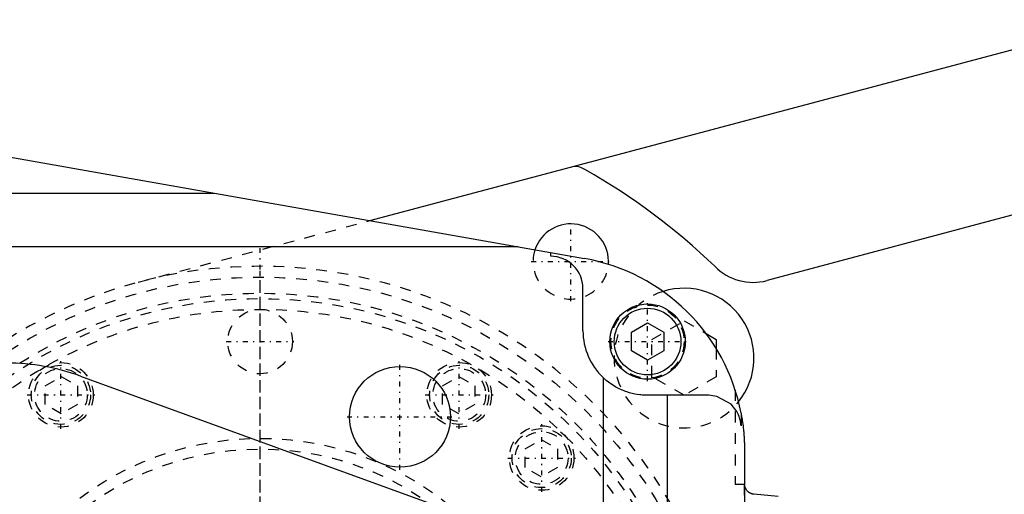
# Model space of a CAD drawing. Extents: x -392 to 171, y -70 to 72.
# Tile 7 of 10: x -242 to -151, y 23 to 67. Entities that reach past the tile are written whole.
import ezdxf

# ---------------------------------------------------------------- set-up
doc = ezdxf.new("R2010")
doc.units = 0
doc.linetypes.add('CENTER', pattern=[1.5, 0.45, -0.5, 0.05, -0.5])
doc.linetypes.add('DASHED', pattern=[2, 1, -1])
for name, color, linetype in [('AM_0', 7, 'CONTINUOUS'), ('AM_3', 7, 'DASHED'), ('AM_7', 7, 'CENTER')]:
    doc.layers.add(name, color=color, linetype=linetype)

msp = doc.modelspace()

# ---------------------------------------------------------------- linework, layer by layer
at = {"layer": 'AM_0', "color": 7, "linetype": 'CONTINUOUS'}
for p, q in [((-209.805, 48.249), (-139.606, 66.947)), ((-256.349, 56.476), (-189.867, 44.725)), ((-136.373, 52.431), (-172.9, 42.679)), ((-317.141, 50.806), (-224.273, 50.806)), ((-196.023, 45.813), (-304.215, 45.813)), ((-193, 44.94), (-193, 45.279)), ((-190, 38), (-190, 41.94)), ((-185.5, 37.866), (-184, 38.732)), ((-184, 38.732), (-182.5, 37.866)), ((-185.5, 36.134), (-185.5, 37.866)), ((-182.5, 37.866), (-182.5, 36.134)), ((-178.555, 37.74), (-177.613, 37.196)), ((-177.613, 37.196), (-177.613, 36.341)), ((-184, 35.268), (-185.5, 36.134)), ((-182.5, 36.134), (-184, 35.268)), ((-236.686, 33.793), (-185.329, 15.1)), ((-188.136, 33.653), (-188.136, 16.122)), ((-178.31, 32), (-184, 32)), ((-182.144, 15.133), (-182.144, 32)), ((-175.314, 30.35), (-175.314, 29.163)), ((-175, 27), (-175, 14.25)), ((-174.979, 23.7), (-175.001, 23.7)), ((-171.863, 22.596), (-174.113, 22.794))]:
    msp.add_line(p, q, dxfattribs=at)
for points in [[(-184, 32, 0), (-184.099, 32.001, 0), (-184.303, 32.008, 0), (-184.514, 32.022, 0), (-184.622, 32.032, 0), (-184.731, 32.045, 0), (-184.954, 32.076, 0), (-185.183, 32.118, 0), (-185.423, 32.171, 0), (-185.671, 32.237, 0), (-185.923, 32.317, 0), (-186.051, 32.361, 0), (-186.179, 32.41, 0), (-186.434, 32.516, 0), (-186.687, 32.635, 0), (-186.934, 32.766, 0), (-187.173, 32.908, 0), (-187.403, 33.058, 0), (-187.513, 33.136, 0), (-187.62, 33.215, 0), (-187.831, 33.383, 0), (-188.036, 33.56, 0), (-188.136, 33.653, 0)], [(-175.314, 29.163, 0), (-175.315, 29.167, 0), (-175.315, 29.174, 0), (-175.315, 29.181, 0), (-175.316, 29.184, 0), (-175.316, 29.188, 0), (-175.316, 29.195, 0), (-175.317, 29.202, 0), (-175.317, 29.209, 0), (-175.318, 29.216, 0), (-175.318, 29.223, 0), (-175.319, 29.226, 0), (-175.319, 29.23, 0), (-175.319, 29.237, 0), (-175.32, 29.244, 0), (-175.321, 29.251, 0), (-175.321, 29.258, 0), (-175.322, 29.265, 0), (-175.322, 29.268, 0), (-175.322, 29.272, 0), (-175.323, 29.279, 0), (-175.324, 29.286, 0), (-175.324, 29.289, 0), (-175.326, 29.31, 0), (-175.331, 29.352, 0), (-175.336, 29.394, 0), (-175.342, 29.436, 0), (-175.348, 29.477, 0), (-175.355, 29.519, 0), (-175.359, 29.539, 0), (-175.363, 29.56, 0), (-175.371, 29.602, 0), (-175.38, 29.643, 0), (-175.415, 29.786, 0), (-175.45, 29.907, 0), (-175.491, 30.027, 0), (-175.588, 30.26, 0), (-175.703, 30.485, 0), (-176.247, 31.178, 0), (-177.56, 31.905, 0), (-178.31, 32, 0)], [(-175.314, 30.35, 0), (-175.297, 30.258, 0), (-175.264, 30.074, 0), (-175.233, 29.889, 0), (-175.219, 29.797, 0), (-175.204, 29.704, 0), (-175.177, 29.519, 0), (-175.152, 29.333, 0), (-175.129, 29.148, 0), (-175.107, 28.962, 0), (-175.088, 28.775, 0), (-175.079, 28.682, 0), (-175.07, 28.589, 0), (-175.055, 28.403, 0), (-175.047, 28.294, 0), (-175.044, 28.263, 0), (-175.042, 28.231, 0), (-175.041, 28.216, 0), (-175.04, 28.2, 0), (-175.038, 28.169, 0), (-175.036, 28.138, 0), (-175.034, 28.107, 0), (-175.032, 28.076, 0), (-175.03, 28.045, 0), (-175.029, 28.029, 0), (-175.029, 28.013, 0), (-175.027, 27.982, 0), (-175.025, 27.951, 0), (-175.024, 27.92, 0), (-175.022, 27.889, 0), (-175.02, 27.858, 0), (-175.02, 27.842, 0), (-175.019, 27.826, 0), (-175.018, 27.795, 0), (-175.016, 27.764, 0), (-175.015, 27.733, 0), (-175.014, 27.702, 0), (-175.012, 27.671, 0), (-175.012, 27.655, 0), (-175.011, 27.639, 0), (-175.01, 27.608, 0), (-175.009, 27.577, 0), (-175.009, 27.561, 0), (-175.008, 27.546, 0), (-175.007, 27.515, 0), (-175.006, 27.484, 0), (-175.006, 27.468, 0), (-175.006, 27.452, 0), (-175.005, 27.421, 0), (-175.004, 27.39, 0), (-175.004, 27.359, 0), (-175.003, 27.328, 0), (-175.002, 27.296, 0), (-175.002, 27.281, 0), (-175.002, 27.265, 0), (-175.002, 27.234, 0), (-175.001, 27.203, 0), (-175.001, 27.172, 0), (-175.001, 27.14, 0), (-175, 27.109, 0), (-175, 27.094, 0), (-175, 27.078, 0), (-175, 27.047, 0), (-175, 27.016, 0), (-175, 27, 0)], [(-174.113, 22.794, 0), (-174.12, 22.794, 0), (-174.134, 22.796, 0), (-174.148, 22.797, 0), (-174.156, 22.798, 0), (-174.163, 22.799, 0), (-174.177, 22.801, 0), (-174.191, 22.804, 0), (-174.205, 22.806, 0), (-174.219, 22.809, 0), (-174.233, 22.812, 0), (-174.24, 22.813, 0), (-174.246, 22.815, 0), (-174.26, 22.818, 0), (-174.274, 22.822, 0), (-174.288, 22.826, 0), (-174.301, 22.83, 0), (-174.315, 22.834, 0), (-174.321, 22.836, 0), (-174.328, 22.838, 0), (-174.341, 22.843, 0), (-174.355, 22.847, 0), (-174.361, 22.85, 0), (-174.368, 22.852, 0), (-174.381, 22.857, 0), (-174.394, 22.862, 0), (-174.4, 22.865, 0), (-174.406, 22.868, 0), (-174.419, 22.873, 0), (-174.432, 22.879, 0), (-174.444, 22.885, 0), (-174.456, 22.891, 0), (-174.469, 22.897, 0), (-174.475, 22.9, 0), (-174.481, 22.904, 0), (-174.492, 22.91, 0), (-174.504, 22.917, 0), (-174.516, 22.924, 0), (-174.527, 22.931, 0), (-174.539, 22.938, 0), (-174.544, 22.941, 0), (-174.55, 22.945, 0), (-174.561, 22.952, 0), (-174.572, 22.96, 0), (-174.582, 22.967, 0), (-174.593, 22.975, 0), (-174.603, 22.982, 0), (-174.608, 22.986, 0), (-174.613, 22.99, 0), (-174.623, 22.998, 0), (-174.633, 23.006, 0), (-174.643, 23.014, 0), (-174.652, 23.022, 0), (-174.662, 23.031, 0), (-174.666, 23.035, 0), (-174.671, 23.039, 0), (-174.68, 23.047, 0), (-174.689, 23.055, 0), (-174.718, 23.085, 0), (-174.743, 23.112, 0), (-174.766, 23.139, 0), (-174.809, 23.196, 0), (-174.848, 23.256, 0), (-174.881, 23.319, 0), (-174.91, 23.383, 0), (-174.925, 23.421, 0), (-174.929, 23.432, 0), (-174.932, 23.443, 0), (-174.934, 23.449, 0), (-174.936, 23.454, 0), (-174.939, 23.465, 0), (-174.943, 23.477, 0), (-174.944, 23.482, 0), (-174.946, 23.488, 0), (-174.949, 23.499, 0), (-174.952, 23.511, 0), (-174.953, 23.516, 0), (-174.955, 23.522, 0), (-174.957, 23.534, 0), (-174.96, 23.545, 0), (-174.962, 23.557, 0), (-174.964, 23.569, 0), (-174.967, 23.581, 0), (-174.968, 23.587, 0), (-174.968, 23.593, 0), (-174.97, 23.605, 0), (-174.972, 23.617, 0), (-174.974, 23.629, 0), (-174.975, 23.642, 0), (-174.976, 23.654, 0), (-174.977, 23.661, 0), (-174.977, 23.667, 0), (-174.978, 23.68, 0), (-174.979, 23.693, 0), (-174.979, 23.7, 0)]]:
    msp.add_polyline3d(points, dxfattribs=at)
for centre, radius in [((-184, 37), 3.5), ((-184, 37), 3.1), ((-207, 30), 4.689)]:
    msp.add_circle(centre, radius, dxfattribs=at)
for centre, radius, start, end in [((-190.85, 51.3), 2, 56.94867, 89.79039), ((-220, 0), 61, 46.16635, 60.28075), ((-191.134, 44.45), 3.5, 355.66088, 161.89507), ((-193, 41.94), 3, 0, 90), ((-193, 27), 18, 10.72529, 79.97665), ((-174.19, 47.51), 5, 224.54639, 284.94844), ((-180.613, 35.464), 6.5, 321.24109, 107.44918), ((-184, 38), 6, 180, 226.4267), ((-243.53, 15), 20, 69.98903, 90)]:
    msp.add_arc(centre, radius, start, end, dxfattribs=at)
at = {"layer": 'AM_3', "color": 6, "linetype": 'DASHED'}
for p, q in [((-231.325, 42.518), (-209.805, 48.249)), ((-183.613, 37.196), (-180.613, 38.928)), ((-180.613, 38.928), (-178.555, 37.74)), ((-183.613, 33.732), (-183.613, 37.196)), ((-177.613, 36.341), (-177.613, 33.732)), ((-239.963, 32.887), (-238.463, 33.754)), ((-238.463, 33.754), (-236.963, 32.887)), ((-203.037, 32.887), (-201.537, 33.754)), ((-201.537, 33.754), (-200.037, 32.887)), ((-180.614, 32), (-183.613, 33.732)), ((-177.613, 33.732), (-180.613, 32)), ((-239.963, 31.155), (-239.963, 32.887)), ((-236.963, 32.887), (-236.963, 31.155)), ((-203.037, 31.155), (-203.037, 32.887)), ((-200.037, 32.887), (-200.037, 31.155)), ((-175.855, 32.483), (-175.855, 23.7)), ((-238.463, 30.289), (-239.963, 31.155)), ((-236.963, 31.155), (-238.463, 30.289)), ((-201.537, 30.289), (-203.037, 31.155)), ((-200.037, 31.155), (-201.537, 30.289)), ((-195.379, 27.018), (-193.879, 27.884)), ((-193.879, 27.884), (-192.379, 27.018)), ((-195.379, 25.286), (-195.379, 27.018)), ((-192.379, 27.018), (-192.379, 25.286)), ((-193.879, 24.42), (-195.379, 25.286)), ((-192.379, 25.286), (-193.879, 24.42)), ((-175.001, 23.7), (-175.855, 23.7)), ((-175.035, 23.7), (-175.035, -23.7)), ((-175.035, 23.7), (-175.035, -23.7))]:
    msp.add_line(p, q, dxfattribs=at)
for centre, radius in [((-220, 0), 43), ((-220, 0), 41.5), ((-220, 0), 41), ((-184, 37), 3.4), ((-220, 0), 40), ((-220, 37), 3), ((-238.5, 32.043), 3), ((-238.5, 32.043), 2.75), ((-201.5, 32.043), 3), ((-201.5, 32.043), 2.75), ((-238.5, 32.043), 2.45), ((-201.5, 32.043), 2.45), ((-193.837, 26.163), 3), ((-193.837, 26.163), 2.75), ((-193.837, 26.163), 2.45), ((-220, 0), 28), ((-220, 0), 27)]:
    msp.add_circle(centre, radius, dxfattribs=at)
for centre, radius, start, end in [((-191.134, 44.45), 3.5, 161.89507, 355.66088), ((-220, 0), 44, 194.47751, 165.52249), ((-180.613, 35.464), 6.5, 107.44918, 321.24109)]:
    msp.add_arc(centre, radius, start, end, dxfattribs=at)
at = {"layer": 'AM_7', "color": 4, "linetype": 'CENTER'}
for p, q in [((-191.134, 40.775), (-191.134, 48.125)), ((-220, -46.2), (-220, 46.2)), ((-194.809, 44.45), (-187.459, 44.45)), ((-220, -43.575), (-220, 43.575)), ((-184, 33.325), (-184, 40.675)), ((-223.15, 37), (-216.85, 37)), ((-187.675, 37), (-180.325, 37)), ((-238.5, 28.893), (-238.5, 35.193)), ((-207, 25.077), (-207, 34.923)), ((-201.5, 28.893), (-201.5, 35.193)), ((-241.65, 32.043), (-235.35, 32.043)), ((-204.65, 32.043), (-198.35, 32.043)), ((-211.923, 30), (-202.077, 30)), ((-193.837, 23.013), (-193.837, 29.313)), ((-196.987, 26.163), (-190.687, 26.163))]:
    msp.add_line(p, q, dxfattribs=at)

doc.saveas('drawing.dxf')
